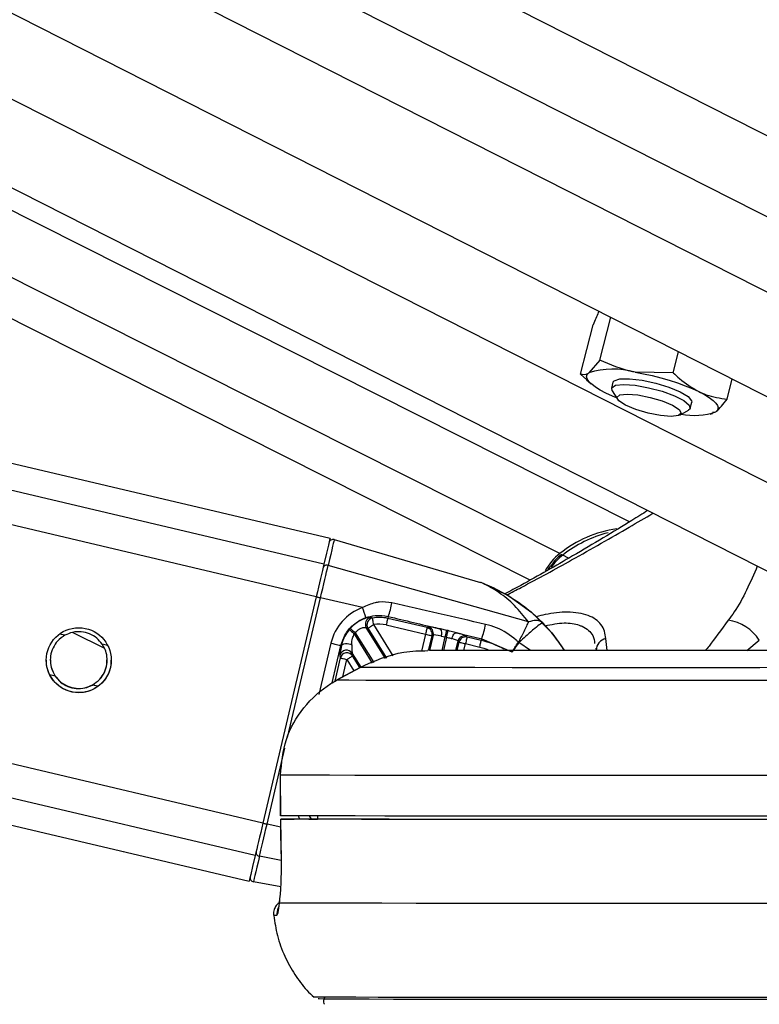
# Model space of a CAD drawing. Header units: millimetres. Extents: x 36407 to 443956, y 6043 to 409364.
# Tile 15 of 73: x 162991 to 165722, y 143756 to 147392. Entities that reach past the tile are written whole.
import ezdxf

# ---------------------------------------------------------------- set-up
doc = ezdxf.new("R2010")
doc.units = ezdxf.units.MM
doc.header["$LTSCALE"] = 50
doc.layers.add('COMPONENT_GEOMETRY', color=7, linetype='Continuous')
doc.styles.add('SLDTEXTSTYLE0', font='TXT', dxfattribs={"width": 0.75})
doc.dimstyles.new('SLDDIMSTYLE2', dxfattribs={"dimtxt": 2500, "dimasz": 165.1, "dimexe": 0, "dimexo": 0.0625, "dimgap": 625, "dimtad": 0, "dimtih": 1, "dimtoh": 1, "dimdec": 0, "dimrnd": 1e-09, "dimzin": 12, "dimdsep": 46, "dimtxsty": 'SLDTEXTSTYLE0', "dimsah": 1, "dimcen": 0.09, "dimadec": 0, "dimazin": 3, "dimtfac": 1, "dimtdec": 0, "dimtofl": 0, "dimtmove": 0, "dimatfit": 3, "dimfxl": 1, "dimfrac": 2, "dimtolj": 1, "dimtzin": 12, "dimarcsym": 0})

# ---------------------------------------------------------------- blocks, each defined once
blk = doc.blocks.new('_D_5')
at = {"layer": 'COMPONENT_GEOMETRY', "color": 7}
for p, q in [((239589.9, 151445.9), (252348.8, 151445.9)), ((252190.1, 151445.9), (252190.1, 97762.1)), ((252190.1, 40109.5), (252190.1, 93793.3)), ((95738.2, 40109.5), (252348.8, 40109.5))]:
    blk.add_line(p, q, dxfattribs=at)
for points in [[(252190.1, 151445.9), (252164.7, 151280.8), (252215.5, 151280.8)], [(252190.1, 40109.5), (252215.5, 40274.6), (252164.7, 40274.6)]]:
    blk.add_solid(points, dxfattribs=at)
at = {"layer": 'COMPONENT_GEOMETRY', "color": 7, "insert": (248495.6, 97016), "char_height": 2500, "attachment_point": 1, "style": 'SLDTEXTSTYLE0'}
blk.add_mtext('2227', dxfattribs=at)

msp = doc.modelspace()

# ---------------------------------------------------------------- linework, layer by layer
at = {"color": 7, "linetype": 'Continuous', "lineweight": 25}
for p, q in [((153970.88, 151981.17), (167294, 145216.88)), ((165243.29, 145538.14), (152468.36, 151968.11)), ((152722.14, 151970.31), (166073.64, 145191.62)), ((164137.28, 145476.56), (137169.69, 151835.52)), ((131705.45, 151788.33), (163838.92, 144211.26)), ((165134.05, 146134.67), (165174.26, 146293.09)), ((165062.17, 146083.16), (165108.44, 146265.44)), ((165404.63, 146088.7), (165424.29, 146166.15)), ((165134.05, 146134.67), (165092.77, 146087.9)), ((165404.63, 146088.7), (165264, 146090.67)), ((165062.17, 146083.16), (165084.94, 146062.01)), ((165084.85, 146062.08), (165101.95, 146047.14)), ((165182.03, 146053.08), (165176.53, 146031.41)), ((165603.33, 145991.21), (165622.23, 146065.65)), ((165178.83, 146021.74), (165198.65, 145990.61)), ((165428.4, 145932.29), (165460.67, 145950.19)), ((165467.31, 145957.6), (165472.8, 145979.26)), ((165549.02, 145942.42), (165562.06, 145944.44)), ((165540.36, 145935.85), (165549.97, 145938.01)), ((164152.46, 145472.13), (164692.77, 145314.46)), ((164869.66, 145168.66), (164130.1, 145376.94)), ((164086.64, 145261.32), (163889.55, 144425.48)), ((164257.38, 145221.08), (164102.01, 145257.7)), ((164352.01, 145188.55), (164350.27, 145181.4)), ((164495.37, 145147.19), (164350.27, 145181.4)), ((164342.1, 145033.16), (164271.35, 145147.56)), ((164271.35, 145147.56), (164277.32, 145145.09)), ((164344.55, 145157.13), (164489.64, 145122.92)), ((164499.85, 145149.86), (164495.37, 145147.19)), ((163187.99, 145129.73), (163304.3, 145071.18)), ((164518.42, 145119.83), (164505.11, 145063.38)), ((164513.94, 145117.15), (164518.42, 145119.83)), ((164568.59, 145137.18), (164545.36, 145142.39)), ((164547.94, 145116.16), (164563.02, 145113.08)), ((164603.77, 145128.45), (164697.21, 145106.14)), ((164643.17, 145112.33), (164640.4, 145116.72)), ((164695.7, 145099.94), (164643.17, 145112.33)), ((164177.6, 145081.32), (164179.55, 145080.91)), ((164602.07, 145062.97), (164610.37, 145098.15)), ((164610.37, 145098.15), (164613.15, 145093.76)), ((164637.45, 145088.06), (164689.98, 145075.68)), ((164697.21, 145106.14), (164695.7, 145099.94)), ((164697.21, 145106.14), (164808.08, 145058.07)), ((164834.87, 145092.16), (164834.67, 145092.32)), ((164835.01, 145092.09), (164834.87, 145092.16)), ((165118.32, 145071.37), (165120.24, 145063.2)), ((164173.68, 145044.84), (164175.25, 145035.32)), ((164219.22, 145052.24), (164250.64, 145001.44)), ((164220.78, 145042.72), (164219.22, 145052.24)), ((164248.04, 145000.64), (164161.52, 144953.11)), ((164161.56, 144953.01), (164248.08, 145000.55)), ((164248.08, 145000.55), (164248.02, 145000.67)), ((164161.56, 144953.01), (164161.51, 144953.12)), ((163953.76, 144602.78), (163953.97, 144452.78)), ((163954.23, 144602.77), (163953.76, 144602.78)), ((163954.43, 144452.77), (163954.23, 144602.77)), ((163953.97, 144452.78), (163954.43, 144452.77)), ((164090.92, 144452.87), (164091.16, 144440.18)), ((163954.84, 144440.27), (163957.38, 144286.04)), ((163955.18, 144440.27), (163955.39, 144440.28)), ((164091.16, 144440.53), (164004.72, 144440.41)), ((164058.94, 144440.34), (164091.16, 144440.38)), ((163957.72, 144285.91), (163957.26, 144286.03)), ((163955.59, 144190.12), (163854.47, 144208.44)), ((163950.58, 144130.37), (163950.75, 144138.35))]:
    msp.add_line(p, q, dxfattribs=at)
at = {"color": 8, "linetype": 'Continuous', "lineweight": 25}
for p, q in [((154719.35, 151987.67), (167293.47, 145603.66)), ((155256.06, 151992.34), (167293.1, 145881.01)), ((155836.92, 151997.4), (167292.7, 146181.18)), ((164875.93, 145322.91), (151686.86, 151961.31)), ((164986.05, 145421.07), (151986.83, 151963.92)), ((153357.33, 151975.83), (166368.91, 145369.72)), ((164086.64, 145261.32), (136240.33, 151827.49)), ((164114.9, 145381.22), (136758.09, 151831.96)), ((163861.3, 144305.76), (132113.67, 151791.85)), ((163889.55, 144425.48), (132630.74, 151796.31)), ((165017.93, 145403.38), (164996.75, 145415.13)), ((163980.2, 144741.1), (164102.01, 145257.7)), ((164277.32, 145145.09), (164345.76, 145034.43)), ((164369.94, 145042.81), (164298.55, 145158.25)), ((164923.4, 145164.56), (164916.91, 145170.09)), ((163158.45, 145118.93), (163138.34, 145123.67)), ((164294.11, 145016.51), (164227.44, 145124.34)), ((164230.6, 145127.97), (164298.56, 145018.06)), ((164489.64, 145122.92), (164475.01, 145060.89)), ((164501.27, 145063.41), (164513.94, 145117.15)), ((164551.25, 145063.15), (164563.02, 145113.08)), ((164567.49, 145112.04), (164555.96, 145063.13)), ((165160.07, 145062.31), (165156.02, 145106.99)), ((163316.26, 145081.72), (163296.09, 145086.48)), ((164140.76, 145089.95), (164096.15, 144900.78)), ((164145.05, 144943.23), (164177.6, 145081.32)), ((164613.15, 145093.76), (164605.88, 145062.96)), ((164631.51, 145062.89), (164637.45, 145088.06)), ((164877.66, 145062.49), (164835.02, 145092.09)), ((165676.8, 145062.31), (165722.32, 145101.16)), ((164175.25, 145035.32), (164154.91, 144949.07)), ((164247.12, 145000.14), (164220.78, 145042.72)), ((164184.48, 144965.73), (164199.55, 145029.62)), ((164199.55, 145029.62), (164225.22, 144988.11)), ((163122.81, 144967.84), (163102.8, 144972.56)), ((163279.66, 144930.85), (163260.47, 144935.38)), ((163904.92, 144421.86), (163971, 144702.09)), ((164069.23, 144440.5), (164061.91, 144452.27)), ((163955.34, 144409.97), (163904.92, 144421.86)), ((163957.36, 144287.43), (163876.82, 144302.8))]:
    msp.add_line(p, q, dxfattribs=at)
at = {"color": 7, "linetype": 'Continuous', "lineweight": 25, "flags": 128}
for points in [[(165264, 146090.67), (165295.13, 146084.84), (165326.81, 146077.83), (165358.51, 146069.76), (165389.66, 146060.78), (165419.76, 146051.04), (165448.27, 146040.7), (165474.72, 146029.93), (165498.64, 146018.94)], [(165156.19, 146013.4), (165135.19, 146024.45), (165117.48, 146035.35), (165103.37, 146045.92), (165093.08, 146055.99), (165086.81, 146065.37), (165084.66, 146073.91), (165086.66, 146081.46), (165092.77, 146087.9)], [(165182.03, 146053.08), (165186.63, 146059.21), (165207.9, 146065.77), (165243.58, 146066.35), (165289.37, 146060.87), (165339.75, 146050), (165388.64, 146035.06), (165430.15, 146017.83), (165459.27, 146000.41), (165472.48, 145984.88), (165472.8, 145979.26)], [(165178.83, 146021.74), (165177.26, 146033.33), (165191.83, 146042.13), (165222.09, 146045.19)], [(165222.09, 146045.19), (165264.39, 146042.13), (165313.62, 146033.33), (165363.86, 146019.85), (165409.03, 146003.31), (165443.7, 145985.71), (165463.69, 145969.17), (165466.57, 145955.68), (165460.67, 145950.19)], [(165498.64, 146018.94), (165519.64, 146007.89), (165537.35, 145996.99), (165551.47, 145986.42), (165561.75, 145976.35), (165568.02, 145966.97), (165570.17, 145958.43), (165568.17, 145950.87), (165562.06, 145944.44)], [(165195.13, 145996.14), (165180.11, 146002.41), (165156.19, 146013.4)], [(165233.92, 146009.73), (165273.2, 146006.58), (165318.88, 145997.63), (165364.03, 145984.23), (165401.76, 145968.42), (165426.31, 145952.6), (165433.97, 145939.2), (165423.56, 145930.24), (165396.67, 145927.1), (165357.39, 145930.24), (165311.7, 145939.2), (165266.55, 145952.6), (165228.83, 145968.42), (165204.27, 145984.23), (165196.61, 145997.63), (165207.03, 146006.58), (165233.92, 146009.73)], [(164137.28, 145476.56), (164137.28, 145476.56), (164135.84, 145470.34), (164131.55, 145452.05), (164124.52, 145422.12), (164114.9, 145381.22)], [(164152.46, 145472.13), (164152.09, 145470.55), (164151.02, 145465.92), (164149.22, 145458.28), (164146.74, 145447.66), (164143.56, 145434.13), (164139.71, 145417.77), (164135.22, 145398.67), (164130.1, 145376.94)], [(164114.9, 145381.22), (164112.33, 145370.32), (164109.4, 145357.85), (164106.13, 145343.99), (164102.58, 145328.93), (164098.81, 145312.9), (164094.85, 145296.12), (164090.78, 145278.85), (164086.64, 145261.32)], [(164102.01, 145257.7), (164106.12, 145275.13), (164110.17, 145292.31), (164114.1, 145308.99), (164117.86, 145324.94), (164121.38, 145339.91), (164124.64, 145353.7), (164127.56, 145366.1), (164130.1, 145376.94)], [(164086.65, 145261.35), (164086.94, 145261.27), (164087.83, 145261.06), (164089.27, 145260.71), (164091.19, 145260.26), (164093.53, 145259.7), (164096.2, 145259.08), (164099.06, 145258.4), (164102.01, 145257.7)], [(164298.55, 145158.25), (164297.7, 145162.89), (164296.87, 145167.36), (164296.11, 145171.5), (164295.43, 145175.17), (164294.87, 145178.22), (164294.43, 145180.56), (164294.15, 145182.1), (164294.02, 145182.77)], [(164350.27, 145181.4), (164350.12, 145180.73), (164349.76, 145179.21), (164349.21, 145176.89), (164348.49, 145173.87), (164347.64, 145170.24), (164346.67, 145166.14), (164345.63, 145161.72), (164344.55, 145157.13)], [(164212.08, 145144.69), (164212.6, 145144.23), (164213.76, 145143.18), (164215.53, 145141.59), (164217.84, 145139.51), (164220.6, 145137.01), (164223.72, 145134.18), (164227.09, 145131.13), (164230.6, 145127.97)], [(164277.32, 145145.09), (164277.92, 145145.46), (164279.25, 145146.29), (164281.27, 145147.55), (164283.92, 145149.19), (164287.09, 145151.16), (164290.68, 145153.38), (164294.54, 145155.77), (164298.55, 145158.25)], [(164495.37, 145147.19), (164495.21, 145146.52), (164494.85, 145145), (164494.31, 145142.68), (164493.58, 145139.66), (164492.73, 145136.03), (164491.76, 145131.93), (164490.72, 145127.51), (164489.64, 145122.92)], [(164208.27, 145140.3), (164208.8, 145139.86), (164210, 145138.86), (164211.83, 145137.34), (164214.23, 145135.35), (164217.09, 145132.97), (164220.33, 145130.27), (164223.82, 145127.36), (164227.44, 145124.34)], [(164489.64, 145122.92), (164494.23, 145121.83), (164498.65, 145120.79), (164502.76, 145119.82), (164506.39, 145118.96), (164509.42, 145118.24), (164511.74, 145117.69), (164513.26, 145117.32), (164513.94, 145117.15)], [(164563.02, 145113.08), (164564.01, 145117.42), (164564.99, 145121.62), (164565.89, 145125.54), (164566.71, 145129.07), (164567.4, 145132.08), (164567.96, 145134.48), (164568.36, 145136.2), (164568.59, 145137.18)], [(164567.49, 145112.04), (164568.49, 145116.37), (164569.46, 145120.56), (164570.36, 145124.48), (164571.17, 145128), (164571.87, 145131.01), (164572.43, 145133.42), (164572.83, 145135.15), (164573.05, 145136.13)], [(164587.08, 145106.76), (164588.46, 145111.3), (164590.19, 145115.57), (164592.2, 145119.44), (164594.42, 145122.75), (164596.78, 145125.39), (164599.18, 145127.26), (164601.54, 145128.29), (164603.77, 145128.45)], [(164643.17, 145112.33), (164643.01, 145111.66), (164642.66, 145110.14), (164642.11, 145107.83), (164641.39, 145104.8), (164640.54, 145101.18), (164639.57, 145097.08), (164638.53, 145092.65), (164637.45, 145088.06)], [(164140.76, 145089.95), (164147.82, 145088.29), (164154.56, 145086.71), (164160.78, 145085.24), (164166.25, 145083.96), (164170.81, 145082.89), (164174.29, 145082.08), (164176.58, 145081.55), (164177.6, 145081.32)], [(164179.55, 145080.91), (164181.32, 145083.77), (164184.5, 145086.09), (164188.88, 145087.72), (164194.21, 145088.57), (164200.15, 145088.58), (164206.31, 145087.75), (164212.33, 145086.13), (164217.81, 145083.83)], [(164613.15, 145093.76), (164613.82, 145093.61), (164615.35, 145093.26), (164617.67, 145092.71), (164620.7, 145092), (164624.32, 145091.15), (164628.43, 145090.19), (164632.86, 145089.15), (164637.45, 145088.06)], [(164689.98, 145075.68), (164691.06, 145080.27), (164692.11, 145084.69), (164693.07, 145088.79), (164693.93, 145092.42), (164694.64, 145095.44), (164695.19, 145097.76), (164695.55, 145099.27), (164695.7, 145099.94)], [(164175.25, 145035.32), (164175.93, 145035.17), (164177.45, 145034.81), (164179.77, 145034.27), (164182.8, 145033.56), (164186.43, 145032.71), (164190.53, 145031.75), (164194.96, 145030.7), (164199.55, 145029.62)], [(164199.55, 145029.62), (164203.56, 145032.1), (164207.42, 145034.49), (164211.01, 145036.71), (164214.18, 145038.66), (164216.83, 145040.3), (164218.86, 145041.54), (164220.19, 145042.36), (164220.78, 145042.72)], [(167165.76, 145000.55), (166910.13, 145000.27), (166658.79, 145000.02), (166413.15, 144999.81), (166174.62, 144999.63), (165944.54, 144999.48), (165724.21, 144999.37), (165514.88, 144999.29), (165317.73, 144999.26), (165133.87, 144999.26), (164964.35, 144999.29), (164810.11, 144999.37), (164672.05, 144999.48), (164550.93, 144999.63), (164447.44, 144999.81), (164362.17, 145000.02), (164295.59, 145000.27), (164248.08, 145000.55)], [(167165.91, 144953.01), (166916.86, 144952.74), (166671.64, 144952.49), (166431.51, 144952.28), (166197.69, 144952.09), (165971.37, 144951.94), (165753.72, 144951.82), (165545.84, 144951.74), (165348.78, 144951.69), (165163.56, 144951.67), (164991.11, 144951.69), (164832.34, 144951.74), (164688.02, 144951.82), (164558.91, 144951.94), (164445.66, 144952.09), (164348.85, 144952.28), (164268.98, 144952.49), (164206.44, 144952.74), (164161.56, 144953.01)], [(167163.07, 144602.77), (166910.29, 144602.49), (166661.06, 144602.24), (166416.55, 144602.01), (166177.89, 144601.82), (165946.23, 144601.66), (165722.62, 144601.52), (165508.12, 144601.42), (165303.73, 144601.36), (165110.4, 144601.33), (164929.05, 144601.33), (164760.52, 144601.36), (164605.6, 144601.42), (164465.01, 144601.52), (164339.41, 144601.66), (164229.38, 144601.82), (164135.46, 144602.01), (164058.06, 144602.24), (163997.56, 144602.49), (163954.23, 144602.77)], [(167163.27, 144452.77), (166910.49, 144452.49), (166661.26, 144452.24), (166416.74, 144452.01), (166178.1, 144451.82), (165946.42, 144451.66), (165722.82, 144451.53), (165508.32, 144451.43), (165303.93, 144451.36), (165110.6, 144451.33), (164929.25, 144451.33), (164760.73, 144451.36), (164605.8, 144451.43), (164465.21, 144451.53), (164339.61, 144451.66), (164229.58, 144451.82), (164135.65, 144452.01), (164058.26, 144452.24), (163997.76, 144452.49), (163954.43, 144452.77)], [(163889.55, 144425.48), (163885.42, 144407.96), (163881.35, 144390.7), (163877.39, 144373.93), (163873.62, 144357.93), (163870.07, 144342.89), (163866.81, 144329.06), (163863.87, 144316.62), (163861.3, 144305.76)], [(163876.82, 144302.8), (163879.37, 144313.6), (163882.3, 144325.97), (163885.55, 144339.72), (163889.07, 144354.67), (163892.83, 144370.6), (163896.76, 144387.27), (163900.8, 144404.44), (163904.92, 144421.86)], [(163957.72, 144285.91), (163956.08, 144385.88), (163955.18, 144440.27)], [(167157.96, 144440.27), (166891.88, 144439.97), (166629.84, 144439.71), (166373.19, 144439.48), (166123.27, 144439.28), (165881.38, 144439.12), (165648.76, 144438.99), (165426.64, 144438.89), (165216.15, 144438.84), (165018.39, 144438.82), (164834.4, 144438.84), (164665.11, 144438.89), (164511.42, 144438.99), (164374.12, 144439.12), (164253.91, 144439.28), (164151.43, 144439.48), (164067.21, 144439.71), (164001.67, 144439.97), (163955.18, 144440.27)], [(167105.28, 144440.34), (166853.99, 144440.06), (166606.7, 144439.82), (166364.62, 144439.61), (166128.95, 144439.42), (165900.83, 144439.27), (165681.38, 144439.15), (165471.67, 144439.07), (165272.75, 144439.02), (165085.57, 144439), (164911.07, 144439.02), (164750.09, 144439.07), (164603.42, 144439.15), (164471.79, 144439.27), (164355.83, 144439.42), (164256.12, 144439.61), (164173.14, 144439.82), (164107.31, 144440.06), (164058.94, 144440.34)], [(163861.3, 144305.76), (163851.68, 144265.06), (163844.65, 144235.33), (163840.36, 144217.26), (163838.92, 144211.26)], [(163876.82, 144302.8), (163871.71, 144281.16), (163867.22, 144262.16), (163863.37, 144245.9), (163860.19, 144232.47), (163857.7, 144221.96), (163855.91, 144214.43), (163854.83, 144209.91), (163854.47, 144208.44)], [(167240.98, 144130.37), (166979.74, 144130.07), (166721.94, 144129.81), (166468.86, 144129.57), (166221.77, 144129.36), (165981.89, 144129.19), (165750.41, 144129.05), (165528.49, 144128.94), (165317.24, 144128.87), (165117.7, 144128.84), (164930.87, 144128.84), (164757.68, 144128.87), (164599, 144128.94), (164455.61, 144129.05), (164328.21, 144129.19), (164217.46, 144129.36), (164123.9, 144129.57), (164048, 144129.81), (163990.13, 144130.07), (163950.58, 144130.37)], [(165927.95, 143781.55), (165712.85, 143781.44), (165507.29, 143781.35), (165312.27, 143781.31), (165128.74, 143781.29), (164957.61, 143781.31), (164799.68, 143781.35), (164655.75, 143781.44), (164526.5, 143781.55), (164412.58, 143781.7), (164314.53, 143781.88), (164232.83, 143782.09), (164167.88, 143782.33), (164120, 143782.59), (164089.42, 143782.89), (164076.28, 143783.21), (164075.74, 143783.29)], [(165836.73, 143774.36), (165624.63, 143774.26), (165422.72, 143774.19), (165232.01, 143774.15), (165053.45, 143774.15), (164887.93, 143774.19), (164736.27, 143774.26), (164599.24, 143774.36), (164477.5, 143774.49), (164371.68, 143774.66), (164282.29, 143774.85), (164209.79, 143775.08), (164154.53, 143775.34), (164116.79, 143775.62), (164096.75, 143775.94), (164093.28, 143776.13)]]:
    msp.add_lwpolyline(points, dxfattribs=at)
at = {"color": 8, "linetype": 'Continuous', "lineweight": 25, "flags": 128}
for points in [[(164703.51, 145310.79), (164797.52, 145264.36), (164882.45, 145202.87), (164955.9, 145128.05), (165002.08, 145064.65)], [(164689.98, 145075.68), (164705.38, 145071.63), (164719.93, 145067.01)], [(163889.56, 144425.5), (163889.85, 144425.43), (163890.74, 144425.22), (163892.18, 144424.88), (163894.1, 144424.42), (163896.44, 144423.86), (163899.1, 144423.24), (163901.96, 144422.56), (163904.92, 144421.86)]]:
    msp.add_lwpolyline(points, dxfattribs=at)
at = {"color": 7, "linetype": 'Continuous', "lineweight": 25}
msp.add_circle((163209.46, 145027.01), 120, dxfattribs=at)
for centre, radius, start, end in [((165183.02, 145802.79), 299.05, 74.28837, 107.56433), ((165480.94, 146184.64), 253.53, 259.36065, 288.65927), ((165254.7, 145086.91), 428.75, 97.86849, 128.7975), ((164148.25, 145457.72), 15.01, 73.7384, 166.71798), ((165280.73, 145052.12), 460.89, 104.70616, 128.03505), ((165110.47, 145261.3), 202.5, 127.9077, 151.94741), ((164125.1, 145363.86), 14.01, 69.05538, 160.17103), ((164657.66, 145194.19), 125.29, 68.53598, 73.72527), ((164025.3, 145127.35), 250.29, 13.10558, 21.99292), ((164083.8, 145290.49), 286.92, 339.19036, 349.68122), ((164292.73, 145160.63), 25.06, 103.42966, 211.43992), ((164298.71, 145158.16), 25.06, 100.78022, 211.429), ((164318.87, 145048.22), 136.83, 76.73154, 100.46438), ((164338.03, 145031.42), 169.4, 138.03262, 140.00096), ((164318.87, 145048.24), 111.88, 76.73015, 100.46401), ((164489.54, 145122.83), 25.05, 346.90845, 76.5538), ((164494.04, 145125.51), 25.04, 346.90287, 76.56446), ((164420.37, 145211.2), 296.11, 339.21772, 349.86731), ((165584.72, 145012.01), 163.96, 32.93576, 82.03159), ((164316.62, 145049.98), 116.11, 137.80448, 140.17826), ((164522.73, 145126.92), 27.41, 336.89009, 34.35024), ((164634.72, 145092.34), 25.03, 76.90275, 166.57287), ((164637.5, 145087.95), 25.03, 76.90272, 166.57267), ((165165.16, 145063.01), 44.92, 101.73819, 179.7585), ((164618.63, 144772.7), 336.19, 61.50113, 76.74708), ((164198.03, 145038.82), 25.08, 32.35457, 166.10467), ((164199.6, 145029.3), 25.08, 32.34251, 166.12009), ((163878.2, 144316.74), 14.01, 173.22681, 264.35927), ((163857.14, 144223.2), 15, 170.18323, 259.73123)]:
    msp.add_arc(centre, radius, start, end, dxfattribs=at)
at = {"color": 8, "linetype": 'Continuous', "lineweight": 25}
for centre, radius, start, end in [((165115.23, 145261.46), 194.04, 127.63286, 146.42566), ((164993.02, 145410.39), 6.04, 51.75954, 116.29792), ((163991.23, 144090.59), 50.14, 154.43753, 186.27067), ((163939.86, 144236.6), 151.5, 265.81438, 270.57779)]:
    msp.add_arc(centre, radius, start, end, dxfattribs=at)
at = {"color": 7, "linetype": 'Continuous', "lineweight": 25}
for centre, major_axis, ratio, start_param, end_param in [((164320.42, 145047.6), (148.34, 109.85), 0.9999301, 1.2819742, 2.2726399), ((164567.85, 145133.64), (68.13, -16.06), 0.0510995, 1.9192293, 3.0889225), ((164474.75, 144729.46), (-391.92, 486.88), 0.9999438, 4.6049593, 4.804692), ((164474.75, 144728.85), (492.91, 384.29), 0.9999434, 6.1924654, 6.3911166), ((164562.12, 145109.34), (43.8, -10.33), 0.0802149, 1.9192281, 3.0889213), ((164566.59, 145108.28), (43.8, -10.33), 0.0802149, 0.0520484, 1.1030216), ((164572.32, 145132.58), (68.13, -16.06), 0.0510995, 0.0520496, 1.1030228), ((164196.52, 145140.84), (22.61, 96.45), 0.036791, 2.2498983, 3.0530667), ((164220.82, 145135.11), (1.31, 83.32), 0.0336101, 2.2343358, 3.0375042)]:
    msp.add_ellipse(centre, major_axis=major_axis, ratio=ratio, start_param=start_param, end_param=end_param, dxfattribs=at)
at = {"color": 8, "linetype": 'Continuous', "lineweight": 25}
msp.add_ellipse((164194.19, 144512.29), major_axis=(148.34, 109.85), ratio=0.9999301, start_param=2.8346326, end_param=2.9039699, dxfattribs=at)
at = {"color": 7, "linetype": 'Continuous', "lineweight": 25}
for points, knots in [([(165130.74, 146316.33), (165129.8, 146314.48), (165122.46, 146299.94), (165114.97, 146281.52), (165108.44, 146265.44)], [0, 0, 0, 0, 0.12760505, 1, 1, 1, 1]), ([(165264, 146090.67), (165260.8, 146091.24), (165215.2, 146099.29), (165173.15, 146117.63), (165134.05, 146134.67)], [0, 0, 0, 0, 0.0701858, 1, 1, 1, 1]), ([(165404.63, 146088.7), (165412.17, 146081.43), (165441.42, 146053.22), (165474.26, 146033.55), (165498.64, 146018.94)], [0, 0, 0, 0, 0.2575105, 1, 1, 1, 1]), ([(165092.77, 146087.9), (165091.93, 146087.31), (165079.85, 146078.91), (165070.69, 146081.12), (165062.17, 146083.16)], [0, 0, 0, 0, 0.07019102, 1, 1, 1, 1]), ([(165498.64, 146018.94), (165507.76, 146014.82), (165541.68, 145999.48), (165577.29, 145994.7), (165603.33, 145991.21)], [0, 0, 0, 0, 0.2686428, 1, 1, 1, 1]), ([(165562.06, 145944.44), (165562.92, 145945.07), (165575.14, 145954.07), (165589.75, 145973.32), (165603.33, 145991.21)], [0, 0, 0, 0, 0.0701883, 1, 1, 1, 1]), ([(165309.84, 145579.4), (165290.67, 145567.42), (165205.19, 145514), (165049.04, 145420.41), (164887.83, 145327.96), (164802.27, 145282.28), (164782.59, 145271.77)], [0, 0, 0, 0, 0.1231829, 0.549235, 0.8963698, 1, 1, 1, 1]), ([(164151.44, 145472.17), (164150.92, 145472.37), (164149.53, 145472.88), (164148.05, 145472.62), (164147.12, 145472.46)], [0, 0, 0, 0, 0.372887, 1, 1, 1, 1]), ([(164990.35, 145415.8), (164984.12, 145410.85), (164970.74, 145400.22), (164960.11, 145385.21), (164954.42, 145377.18)], [0, 0, 0, 0, 0.4654871, 1, 1, 1, 1]), ([(164954.42, 145377.18), (164950.11, 145372.69), (164945.24, 145367.6), (164942.3, 145361.09), (164941.96, 145360.33)], [0, 0, 0, 0, 0.8835834, 1, 1, 1, 1]), ([(164869.66, 145168.66), (164852.99, 145189.63), (164819.31, 145232.01), (164761.52, 145278.98), (164713.97, 145305.14), (164694.14, 145313.85), (164693.15, 145314.29), (164692.77, 145314.46)], [0, 0, 0, 0, 0.2905359, 0.5871124, 0.8904078, 0.9584516, 1, 1, 1, 1]), ([(164703.51, 145310.79), (164704.02, 145310.58), (164705.44, 145310.01), (164733.34, 145298.77), (164788.47, 145271.06), (164862.52, 145222.56), (164904.11, 145182.56), (164923.4, 145164)], [0, 0, 0, 0, 0.0346253, 0.0965643, 0.4099162, 0.7262755, 1, 1, 1, 1]), ([(164366.09, 145239.09), (164350.39, 145241.11), (164329.59, 145243.79), (164292.63, 145237.46), (164272.67, 145228.19), (164257.38, 145221.08)], [0, 0, 0, 0, 0.4178539, 0.5539742, 1, 1, 1, 1]), ([(164711.86, 145159.11), (164653.44, 145172.55), (164538.16, 145199.09), (164422.93, 145225.88), (164366.09, 145239.09)], [0, 0, 0, 0, 0.50673033, 1, 1, 1, 1]), ([(164177.6, 145081.32), (164181.79, 145094.21), (164190.99, 145122.57), (164221.1, 145158.62), (164250.53, 145177.12), (164267.36, 145183.45), (164269.07, 145184.1)], [0, 0, 0, 0, 0.28277087, 0.62195849, 0.96151927, 1, 1, 1, 1]), ([(164286.91, 145185), (164285.52, 145185.04), (164283.94, 145185.09), (164276.61, 145183.81), (164265.18, 145180.95), (164244.59, 145171.78), (164225.74, 145158.74), (164215.8, 145148.51), (164212.08, 145144.69)], [0, 0, 0, 0, 0.1768545, 0.2006998, 0.4111593, 0.6409061, 0.8658748, 1, 1, 1, 1]), ([(164269.07, 145184.1), (164280.76, 145187.47), (164307.94, 145195.32), (164336.01, 145191.01), (164352.01, 145188.55)], [0, 0, 0, 0, 0.4297557, 1, 1, 1, 1]), ([(164294.02, 145182.77), (164292.34, 145183.31), (164289.94, 145184.08), (164287.61, 145184.79), (164286.91, 145185)], [0, 0, 0, 0, 0.69880527, 1, 1, 1, 1]), ([(164352.01, 145188.55), (164413.95, 145173.76), (164478.4, 145158.38), (164542.85, 145142.99), (164545.36, 145142.39)], [0, 0, 0, 0, 0.9610578, 1, 1, 1, 1]), ([(164230.6, 145127.97), (164232.35, 145130.32), (164236.67, 145136.08), (164242.77, 145140.69), (164250.5, 145145.07), (164258.79, 145147.86), (164268.06, 145148.47), (164270.26, 145147.86), (164271.35, 145147.56)], [0, 0, 0, 0, 0.12606426, 0.30948383, 0.33535704, 0.55977227, 0.78061613, 1, 1, 1, 1]), ([(164832.86, 145093.67), (164830.06, 145096.24), (164806.21, 145118.2), (164766.12, 145143.84), (164725.2, 145155.35), (164711.86, 145159.11)], [0, 0, 0, 0, 0.0822661, 0.700786, 1, 1, 1, 1]), ([(164869.66, 145168.66), (164867.43, 145163.68), (164862.8, 145153.37), (164853.17, 145133.5), (164842.93, 145113.12), (164836.03, 145099.78), (164832.87, 145093.68)], [0, 0, 0, 0, 0.2617544, 0.5417106, 0.7903643, 1, 1, 1, 1]), ([(164923.4, 145164), (164921.22, 145163.65), (164916.84, 145162.96), (164897.64, 145148.27), (164877.89, 145131.46), (164858.28, 145114), (164843.61, 145100.18), (164835.02, 145092.09)], [0, 0, 0, 0, 0.2607567, 0.5213345, 0.6696924, 0.8065213, 1, 1, 1, 1]), ([(164923.4, 145164), (164919.84, 145166.74), (164913.06, 145171.94), (164895.49, 145174.98), (164879.54, 145171.08), (164869.66, 145168.66)], [0, 0, 0, 0, 0.29691209, 0.56428978, 1, 1, 1, 1]), ([(164923.4, 145164.56), (164923.27, 145164.7), (164923.02, 145164.96), (164922.57, 145165.39), (164922.37, 145165.58)], [0, 0, 0, 0, 0.5564308, 1, 1, 1, 1]), ([(163158.45, 145118.93), (163149.01, 145112.52), (163131.67, 145100.73), (163113.43, 145073.24), (163104.26, 145043.65), (163104.1, 145013.93), (163110.55, 144988.38), (163118.96, 144974.29), (163122.81, 144967.84)], [0, 0, 0, 0, 0.2046404, 0.3763373, 0.5488353, 0.7033621, 0.8642839, 1, 1, 1, 1]), ([(163296.09, 145086.48), (163289.96, 145094.09), (163277.69, 145109.31), (163250.1, 145125.62), (163218.89, 145133.35), (163186.02, 145131.49), (163167.57, 145123.09), (163158.45, 145118.93)], [0, 0, 0, 0, 0.1964468, 0.392661, 0.5933591, 0.7988344, 1, 1, 1, 1]), ([(164208.27, 145140.3), (164202.36, 145132.18), (164189.45, 145114.44), (164182.28, 145093.43), (164179.78, 145081.96), (164179.55, 145080.91)], [0, 0, 0, 0, 0.4335626, 0.9480125, 1, 1, 1, 1]), ([(164217.81, 145083.83), (164217.8, 145084.58), (164217.77, 145092.45), (164218.96, 145106.46), (164224.88, 145118.94), (164227.44, 145124.34)], [0, 0, 0, 0, 0.05669, 0.5921137, 1, 1, 1, 1]), ([(164563.02, 145113.08), (164564.15, 145112.81), (164565.64, 145112.47), (164567.13, 145112.12), (164567.49, 145112.04)], [0, 0, 0, 0, 0.7627051, 1, 1, 1, 1]), ([(164567.49, 145112.04), (164572.4, 145110.79), (164579.24, 145109.04), (164585.36, 145107.26), (164587.08, 145106.76)], [0, 0, 0, 0, 0.71898957, 1, 1, 1, 1]), ([(164573.05, 145136.13), (164572.7, 145136.21), (164571.21, 145136.56), (164569.72, 145136.91), (164568.59, 145137.18)], [0, 0, 0, 0, 0.2369599, 1, 1, 1, 1]), ([(164603.77, 145128.45), (164601.04, 145129.15), (164591.08, 145131.72), (164580.63, 145134.28), (164573.05, 145136.13)], [0, 0, 0, 0, 0.2743444, 1, 1, 1, 1]), ([(163260.47, 144935.38), (163269.9, 144941.81), (163287.24, 144953.62), (163305.48, 144981.14), (163314.65, 145010.73), (163314.81, 145040.44), (163308.36, 145065.97), (163299.94, 145080.04), (163296.09, 145086.48)], [0, 0, 0, 0, 0.2046504, 0.3763509, 0.5488364, 0.7033628, 0.8642671, 1, 1, 1, 1]), ([(164808.09, 145058.06), (164808.3, 145058.27), (164808.73, 145058.68), (164810.48, 145060.98), (164812.96, 145064.4), (164816.13, 145068.92), (164819.88, 145074.34), (164824.03, 145080.45), (164828.43, 145087), (164831.4, 145091.47), (164832.88, 145093.7)], [0, 0, 0, 0, 0.1250311, 0.249994, 0.3749867, 0.5000065, 0.6249795, 0.7499649, 0.8749822, 1, 1, 1, 1]), ([(164808.79, 145057.59), (164809.08, 145057.75), (164809.65, 145058.06), (164811.6, 145060.2), (164814.28, 145063.47), (164817.6, 145067.85), (164821.48, 145073.14), (164825.73, 145079.14), (164830.2, 145085.63), (164833.18, 145090.09), (164834.67, 145092.32)], [0, 0, 0, 0, 0.1248701, 0.2500637, 0.3745345, 0.4997973, 0.6245452, 0.7494494, 0.8746225, 1, 1, 1, 1]), ([(164808.79, 145057.59), (164809.09, 145057.74), (164809.69, 145058.04), (164812.35, 145060.84), (164817.49, 145067.27), (164824.46, 145076.89), (164830.4, 145085.49), (164833.38, 145089.94), (164834.87, 145092.16)], [0, 0, 0, 0, 0.125443, 0.2509965, 0.499992, 0.7489898, 0.8745712, 1, 1, 1, 1]), ([(164808.96, 145057.47), (164809.26, 145057.63), (164809.86, 145057.93), (164811.84, 145060.05), (164814.53, 145063.3), (164817.9, 145067.67), (164821.79, 145072.96), (164826.07, 145078.95), (164830.55, 145085.42), (164833.53, 145089.87), (164835.01, 145092.09)], [0, 0, 0, 0, 0.1249759, 0.2500039, 0.3750164, 0.5000003, 0.6249954, 0.7500111, 0.8749802, 1, 1, 1, 1]), ([(164834.67, 145092.32), (164833.91, 145092.68), (164833.14, 145093.04), (164832.88, 145093.7), (164832.88, 145093.7)], [0, 0, 0, 0, 0.9984914, 1, 1, 1, 1]), ([(164248.08, 145000.55), (164300.91, 145024.11), (164381.26, 145059.94), (164468.5, 145061.8), (164498.39, 145062.44)], [0, 0, 0, 0, 0.65743587, 1, 1, 1, 1]), ([(167169.22, 145063.44), (167148.93, 145063.42), (167054.42, 145063.31), (166887.49, 145063.14), (166670.75, 145062.93), (166458.99, 145062.75), (166253.15, 145062.6), (166054.3, 145062.47), (165863.37, 145062.38), (165681.33, 145062.31), (165509.07, 145062.27), (165347.42, 145062.27), (165197.24, 145062.29), (165059.18, 145062.35), (164934.04, 145062.43), (164822.33, 145062.54), (164724.78, 145062.68), (164641.64, 145062.85), (164574.18, 145063.04), (164525.39, 145063.24), (164506.22, 145063.37), (164498.32, 145063.43)], [0, 0, 0, 0, 0.0152236, 0.0709314, 0.1266484, 0.1823638, 0.2380788, 0.2937913, 0.3495025, 0.4052115, 0.4609171, 0.5166184, 0.5723137, 0.628, 0.6836746, 0.7393288, 0.7949538, 0.8505247, 0.9059951, 0.9612495, 1, 1, 1, 1]), ([(163099.43, 144979.25), (163095.43, 144989.31), (163089.58, 145004.06), (163090.48, 145021.53), (163090.76, 145027.08)], [0, 0, 0, 0, 0.682323, 1, 1, 1, 1]), ([(163105.37, 145027.76), (163105.18, 145023.58), (163104.54, 145009.69), (163110.76, 144989.08), (163119.03, 144974.99), (163122.81, 144968.55)], [0, 0, 0, 0, 0.1893025, 0.6291759, 1, 1, 1, 1]), ([(163260.47, 144936.09), (163269.92, 144942.51), (163287.31, 144954.3), (163305.23, 144981.77), (163314.12, 145007.34), (163313.69, 145022.81), (163313.54, 145027.92)], [0, 0, 0, 0, 0.3227077, 0.5935055, 0.8655463, 1, 1, 1, 1]), ([(163328.15, 145027.26), (163328.39, 145020.92), (163329.02, 145004.33), (163320.06, 144978.04), (163305.36, 144952.93), (163292.74, 144941.03), (163286.49, 144935.14)], [0, 0, 0, 0, 0.1783377, 0.4664978, 0.7356051, 1, 1, 1, 1]), ([(163286.49, 144935.14), (163277.7, 144928.82), (163260.13, 144916.18), (163225.2, 144906.39), (163188.04, 144907.02), (163151.49, 144919.63), (163120.91, 144943.24), (163105.64, 144965.58), (163100.27, 144977.4), (163099.43, 144979.25)], [0, 0, 0, 0, 0.1547691, 0.3093026, 0.4684685, 0.6367424, 0.8065784, 0.9697044, 1, 1, 1, 1]), ([(163122.81, 144968.55), (163128.95, 144960.94), (163141.21, 144945.71), (163168.8, 144929.4), (163200.02, 144921.68), (163232.89, 144923.54), (163251.34, 144931.94), (163260.47, 144936.09)], [0, 0, 0, 0, 0.1964399, 0.3926578, 0.5933435, 0.7988115, 1, 1, 1, 1]), ([(163122.81, 144967.84), (163128.95, 144960.21), (163141.22, 144944.97), (163168.81, 144928.65), (163200.02, 144920.93), (163232.89, 144922.8), (163251.34, 144931.22), (163260.47, 144935.38)], [0, 0, 0, 0, 0.1964726, 0.3926546, 0.5933452, 0.7987863, 1, 1, 1, 1]), ([(163954.23, 144602.77), (163958.56, 144647.46), (163967.22, 144736.8), (164035.53, 144855.63), (164108.61, 144922.48), (164154.4, 144948.88), (164161.56, 144953.01)], [0, 0, 0, 0, 0.3136643, 0.6271446, 0.941619, 1, 1, 1, 1]), ([(163955.71, 144440.29), (163957.37, 144440.3), (163960.69, 144440.32), (163972.12, 144440.35), (163987.13, 144440.38), (163998.74, 144440.4), (164004.72, 144440.41)], [0, 0, 0, 0, 0.2461332, 0.4924467, 0.7386517, 1, 1, 1, 1]), ([(163950.58, 144130.37), (163951.79, 144140.62), (163954.72, 144165.45), (163957.9, 144219.14), (163957.78, 144263.68), (163957.72, 144285.91)], [0, 0, 0, 0, 0.2603463, 0.6306857, 1, 1, 1, 1]), ([(163952, 144133.4), (163948.17, 144130.55), (163940.01, 144124.48), (163931.49, 144110.19), (163927.4, 144095.8), (163929.27, 144087.11), (163929.87, 144084.33)], [0, 0, 0, 0, 0.2536823, 0.5403628, 0.8530095, 1, 1, 1, 1]), ([(163941.39, 144085.11), (163942.94, 144087.03), (163946.21, 144091.07), (163949.08, 144116.86), (163950.58, 144130.37)], [0, 0, 0, 0, 0.4758732, 1, 1, 1, 1]), ([(163950.75, 144138.35), (163950.48, 144136.34), (163949.01, 144125.49), (163947.79, 144115.62), (163946.27, 144109.48), (163946.59, 144110.44), (163946.62, 144110.51)], [0, 0, 0, 0, 0.1241245, 0.6693009, 0.9735759, 1, 1, 1, 1]), ([(163929.79, 144084.2), (163933.34, 144059.44), (163940.74, 144007.81), (163967.99, 143934.37), (164005.31, 143866.81), (164042.59, 143816.07), (164069.44, 143790.78), (164078.56, 143782.19)], [0, 0, 0, 0, 0.2178061, 0.4542902, 0.6783489, 0.8907334, 1, 1, 1, 1]), ([(164117.89, 143781.61), (164117.13, 143780.63), (164114.57, 143777.29), (164112.92, 143769.53), (164113.45, 143761.53), (164115.77, 143757.5), (164116.43, 143756.36)], [0, 0, 0, 0, 0.1408169, 0.4781539, 0.8527994, 1, 1, 1, 1])]:
    msp.add_open_spline(points, degree=3, knots=knots, dxfattribs=at)
at = {"color": 8, "linetype": 'Continuous', "lineweight": 25}
for points, knots in [([(164789.07, 145267.77), (164807.16, 145277.12), (164889.44, 145319.67), (165045.08, 145405.09), (165207.26, 145497.61), (165300.54, 145552.54), (165329.35, 145569.5)], [0, 0, 0, 0, 0.0921862, 0.4193602, 0.8206647, 1, 1, 1, 1]), ([(165714.97, 145373.72), (165689.14, 145314.41), (165657.81, 145242.47), (165614.97, 145184.55), (165607.45, 145174.39)], [0, 0, 0, 0, 0.8244685, 1, 1, 1, 1]), ([(165156.02, 145106.99), (165152.88, 145125.2), (165147.09, 145158.79), (165094.56, 145195.92), (165020.57, 145207.44), (164950.77, 145200.75), (164909.74, 145190.14), (164898.82, 145187.31)], [0, 0, 0, 0, 0.270533, 0.4990823, 0.7308324, 0.9283349, 1, 1, 1, 1]), ([(164930.47, 145154.36), (164955.09, 145159.05), (165003.02, 145168.19), (165045.97, 145161.27), (165082.84, 145146.16), (165110.07, 145124.25), (165113.1, 145098.59), (165114.3, 145088.4)], [0, 0, 0, 0, 0.2427395, 0.4725584, 0.5267624, 0.8121645, 1, 1, 1, 1]), ([(165607.45, 145174.39), (165581.76, 145139.52), (165549.9, 145096.28), (165527.77, 145067.79), (165523.49, 145062.28)], [0, 0, 0, 0, 0.8064967, 1, 1, 1, 1])]:
    msp.add_open_spline(points, degree=3, knots=knots, dxfattribs=at)

# ---------------------------------------------------------------- dimensions: what is measured, and where the dimension line sits
at = {"layer": 'COMPONENT_GEOMETRY', "color": 7}
dim = msp.add_linear_dim(base=(252190.07, 40109.55), p1=(239526.37, 151445.89), p2=(95674.72, 40109.55), angle=90, dimstyle='SLDDIMSTYLE2', dxfattribs=at)
dim.commit()
dim.dimension.update_dxf_attribs({"geometry": '_D_5', "text_midpoint": (252190.07, 95777.72), "dimtype": 160})

doc.saveas('drawing.dxf')
